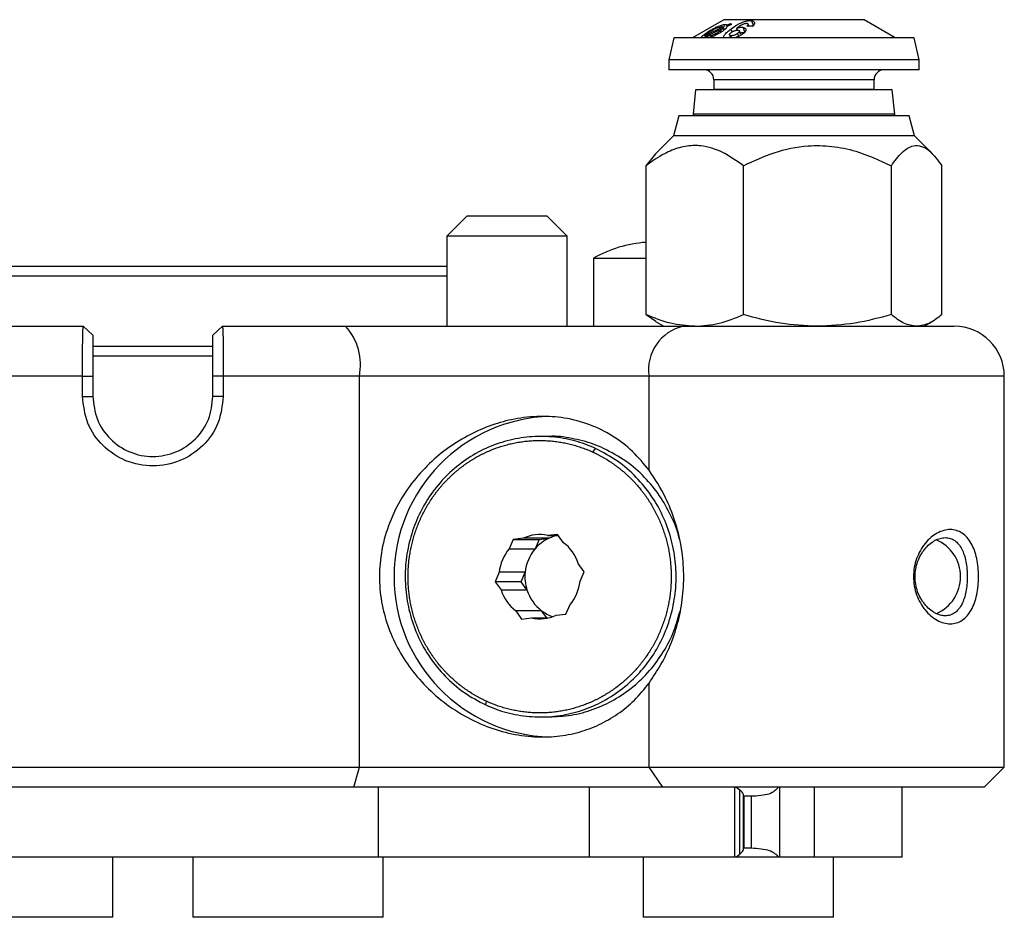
# Model space of a CAD drawing. Header units: millimetres. Extents: x 53.9 to 151.9, y 120 to 173.7.
# Tile 3 of 3: x 102.7 to 151.9, y 122.1 to 166.9. Entities that reach past the tile are written whole.
import ezdxf

# ---------------------------------------------------------------- set-up
doc = ezdxf.new("R2010")
doc.units = ezdxf.units.MM

msp = doc.modelspace()

# ---------------------------------------------------------------- linework, layer by layer
at = {"color": 7, "linetype": 'Continuous', "lineweight": 25}
for p, q in [((137.879, 166.944), (136.32, 166.044)), ((137.665, 166.64), (137.861, 166.696)), ((137.861, 166.696), (137.907, 166.607)), ((138.713, 166.944), (137.879, 166.944)), ((138.026, 166.669), (138.215, 166.757)), ((138.052, 166.616), (138.026, 166.669)), ((138.262, 166.71), (138.036, 166.609)), ((138.215, 166.757), (138.262, 166.71)), ((138.215, 166.757), (138.242, 166.701)), ((144.879, 166.944), (138.713, 166.944)), ((139.295, 166.604), (139.029, 166.628)), ((139.123, 166.62), (139.09, 166.716)), ((139.264, 166.892), (139.353, 166.632)), ((146.438, 166.044), (144.879, 166.944)), ((137.84, 166.582), (136.93, 166.135)), ((136.978, 166.044), (136.93, 166.135)), ((136.953, 166.096), (137.839, 166.524)), ((137.726, 166.304), (137.692, 166.375)), ((137.889, 166.42), (137.839, 166.524)), ((137.911, 166.438), (137.84, 166.582)), ((138.227, 166.471), (138.287, 166.328)), ((138.272, 166.044), (138.234, 166.145)), ((138.507, 166.511), (138.543, 166.419)), ((138.567, 166.259), (138.617, 166.114)), ((138.827, 166.563), (138.919, 166.303)), ((135.383, 166.044), (135.129, 164.944)), ((136.811, 166.044), (135.383, 166.044)), ((136.75, 166.045), (136.751, 166.044)), ((147.375, 166.044), (136.811, 166.044)), ((137.05, 166.101), (136.953, 166.096)), ((136.98, 166.044), (136.953, 166.096)), ((137.05, 166.101), (137.079, 166.044)), ((147.629, 164.944), (147.375, 166.044)), ((135.129, 164.944), (135.129, 164.444)), ((147.629, 164.944), (135.129, 164.944)), ((147.629, 164.444), (147.629, 164.944)), ((147.629, 164.444), (135.129, 164.444)), ((137.379, 163.944), (137.379, 163.467)), ((145.379, 163.467), (145.379, 163.944)), ((136.469, 163.444), (136.342, 162.231)), ((137.638, 163.444), (136.469, 163.444)), ((137.379, 163.467), (136.685, 163.444)), ((138.332, 163.467), (137.379, 163.467)), ((146.289, 163.444), (137.638, 163.444)), ((145.379, 163.467), (138.332, 163.467)), ((146.073, 163.444), (145.379, 163.467)), ((146.417, 162.231), (146.289, 163.444)), ((136.342, 162.231), (136.429, 162.144)), ((146.417, 162.231), (136.342, 162.231)), ((146.329, 162.144), (146.417, 162.231)), ((135.629, 162.144), (135.361, 161.144)), ((136.998, 162.144), (135.629, 162.144)), ((147.129, 162.144), (136.998, 162.144)), ((147.397, 161.144), (147.129, 162.144)), ((135.361, 161.144), (134.473, 160.255)), ((136.794, 161.144), (135.361, 161.144)), ((147.397, 161.144), (136.794, 161.144)), ((148.296, 160.245), (147.397, 161.144)), ((133.996, 159.656), (134.478, 160.249)), ((133.996, 152.224), (133.996, 159.656)), ((138.858, 152.224), (138.858, 159.656)), ((146.241, 152.224), (146.241, 159.656)), ((148.762, 152.224), (148.762, 159.656)), ((125.057, 157.144), (124.057, 156.144)), ((129.057, 157.144), (125.057, 157.144)), ((130.057, 156.144), (129.057, 157.144)), ((124.057, 156.144), (124.057, 151.644)), ((130.057, 156.144), (124.057, 156.144)), ((130.057, 151.644), (130.057, 156.144)), ((131.379, 155.037), (131.379, 151.644)), ((131.379, 155.037), (131.591, 155.037)), ((131.591, 155.037), (133.996, 155.037)), ((94.702, 154.644), (124.057, 154.644)), ((124.057, 154.144), (94.702, 154.144)), ((133.996, 152.224), (134.478, 151.895)), ((134.47, 151.88), (134.879, 151.644)), ((147.879, 151.644), (148.289, 151.88)), ((86.287, 151.644), (102.73, 151.644)), ((102.73, 151.644), (105.906, 151.644)), ((105.906, 151.644), (106.379, 151.198)), ((112.853, 151.644), (112.379, 151.198)), ((112.853, 151.644), (118.998, 151.644)), ((118.998, 151.644), (135.866, 151.644)), ((135.866, 151.644), (149.379, 151.644)), ((106.366, 150.644), (112.393, 150.644)), ((112.379, 150.144), (106.379, 150.144)), ((105.864, 149.144), (102.256, 149.144)), ((105.864, 148.144), (105.864, 149.144)), ((105.864, 149.144), (106.379, 149.144)), ((106.379, 149.144), (106.379, 148.144)), ((112.379, 148.144), (112.379, 149.144)), ((112.895, 149.144), (112.379, 149.144)), ((112.895, 149.144), (112.895, 148.144)), ((119.685, 149.144), (112.895, 149.144)), ((134.144, 149.144), (119.685, 149.144)), ((119.685, 129.644), (119.685, 149.144)), ((134.144, 144.457), (134.144, 149.144)), ((151.879, 129.644), (151.879, 149.144)), ((105.864, 148.144), (106.379, 148.144)), ((112.895, 148.144), (112.379, 148.144)), ((129.149, 146.144), (128.735, 146.144)), ((131.336, 145.364), (131.466, 145.547)), ((127.861, 141.063), (127.367, 141.008)), ((129.155, 141.063), (127.861, 141.063)), ((128.661, 141.008), (129.155, 141.063)), ((129.584, 141.256), (129.09, 141.201)), ((129.09, 141.201), (129.624, 141.201)), ((129.878, 140.841), (129.584, 141.256)), ((127.367, 141.008), (127.166, 140.537)), ((127.367, 141.008), (128.661, 141.008)), ((128.661, 141.008), (128.46, 140.537)), ((127.166, 140.537), (128.46, 140.537)), ((130.901, 139.392), (130.608, 139.807)), ((126.666, 139.366), (126.466, 138.895)), ((127.961, 139.366), (126.666, 139.366)), ((127.76, 138.895), (127.961, 139.366)), ((130.701, 138.922), (130.901, 139.392)), ((126.466, 138.895), (126.759, 138.48)), ((127.76, 138.895), (126.466, 138.895)), ((128.053, 138.48), (127.76, 138.895)), ((126.759, 138.48), (128.053, 138.48)), ((130, 137.28), (130.201, 137.75)), ((127.489, 137.446), (127.783, 137.031)), ((128.783, 137.446), (127.489, 137.446)), ((129.038, 137.086), (128.783, 137.446)), ((129.506, 137.224), (130, 137.28)), ((127.783, 137.031), (128.277, 137.086)), ((128.277, 137.086), (129.09, 137.086)), ((134.144, 129.644), (134.144, 133.83)), ((126.005, 132.74), (126.031, 132.923)), ((128.735, 132.144), (129.149, 132.144)), ((102.256, 129.644), (119.685, 129.644)), ((119.41, 128.644), (119.685, 129.644)), ((119.685, 129.644), (134.144, 129.644)), ((134.144, 129.644), (151.879, 129.644)), ((134.833, 128.644), (134.144, 129.644)), ((150.879, 128.644), (151.879, 129.644)), ((120.646, 128.644), (97.979, 128.644)), ((120.646, 125.144), (120.646, 128.644)), ((130.514, 128.644), (120.646, 128.644)), ((134.833, 128.644), (130.514, 128.644)), ((131.175, 125.144), (131.175, 128.644)), ((150.879, 128.644), (134.833, 128.644)), ((138.436, 125.144), (138.436, 128.644)), ((138.679, 128.494), (138.478, 128.644)), ((138.679, 125.293), (138.679, 128.494)), ((140.675, 125.144), (140.675, 128.644)), ((142.402, 125.144), (142.402, 128.644)), ((146.779, 125.144), (146.779, 128.644)), ((138.859, 125.525), (138.859, 128.263)), ((138.901, 125.605), (138.901, 128.182)), ((139.252, 128.182), (138.901, 128.182)), ((139.252, 125.605), (139.252, 128.182)), ((138.901, 125.605), (139.252, 125.605)), ((120.646, 125.144), (94.766, 125.144)), ((107.381, 122.144), (107.381, 125.144)), ((111.378, 125.144), (111.378, 122.144)), ((131.175, 125.144), (120.646, 125.144)), ((120.878, 122.144), (120.878, 125.144)), ((138.436, 125.144), (131.175, 125.144)), ((133.86, 125.144), (133.86, 122.144)), ((138.478, 125.144), (138.436, 125.144)), ((138.478, 125.144), (138.679, 125.293)), ((140.608, 125.144), (138.484, 125.144)), ((140.675, 125.144), (140.608, 125.144)), ((142.402, 125.144), (140.675, 125.144)), ((146.779, 125.144), (142.402, 125.144)), ((143.36, 122.144), (143.36, 125.144)), ((107.182, 122.144), (97.881, 122.144)), ((107.381, 122.144), (107.182, 122.144)), ((120.878, 122.144), (111.378, 122.144)), ((143.36, 122.144), (133.86, 122.144))]:
    msp.add_line(p, q, dxfattribs=at)
at = {"color": 8, "linetype": 'Continuous', "lineweight": 25}
for p, q in [((145.379, 163.944), (137.379, 163.944)), ((151.879, 149.144), (134.144, 149.144)), ((138.859, 128.216), (138.901, 128.182)), ((138.901, 125.605), (138.859, 125.571))]:
    msp.add_line(p, q, dxfattribs=at)
at = {"color": 7, "linetype": 'Continuous', "lineweight": 25, "flags": 128}
msp.add_lwpolyline([(138.718, 166.214), (138.707, 166.247), (138.661, 166.376)], dxfattribs=at)
at = {"color": 7, "linetype": 'Continuous', "lineweight": 25}
for centre, radius, start, end in [((136.879, 163.944), 0.5, 0, 90), ((145.879, 163.944), 0.5, 90, 180), ((134.379, 149.841), 6, 93.6596, 120), ((116.895, 149.721), 2.849, 348.2978, 42.4346), ((136.343, 149.472), 2.223, 102.3689, 188.4886), ((149.379, 149.144), 2.5, 0, 90), ((129.42, 139.144), 8.003, 91.5659, 268.4341), ((128.683, 139.278), 1.966, 78.0482, 114.7453), ((130.007, 139.216), 2.034, 114.7633, 139.5003), ((129.982, 139.265), 1.979, 101.9811, 114.6945), ((128.61, 139.171), 2.097, 17.6765, 52.8018), ((147.696, 139.144), 2, 293.2829, 67.1884), ((128.791, 139.152), 2.136, 139.5587, 174.2529), ((130.086, 139.152), 2.136, 139.5587, 174.2529), ((130.119, 139.144), 2.17, 174.1279, 197.815), ((128.576, 139.136), 2.136, 319.5587, 354.2529), ((128.757, 139.117), 2.097, 197.6765, 232.8018), ((130.051, 139.117), 2.097, 197.6765, 232.8018), ((128.684, 139.009), 1.966, 258.0482, 294.7453), ((129.991, 139.045), 2.004, 232.9411, 250.7539)]:
    msp.add_arc(centre, radius, start, end, dxfattribs=at)
for points, knots in [([(136.962, 166.259), (137.032, 166.305), (137.145, 166.38), (137.331, 166.485), (137.497, 166.57), (137.691, 166.656), (137.799, 166.682), (137.861, 166.696)], [0, 0, 0, 0, 0.250762, 0.402891, 0.560919, 0.750263, 1, 1, 1, 1]), ([(137.861, 166.696), (137.914, 166.704), (138, 166.715), (138.019, 166.681), (138.026, 166.669)], [0, 0, 0, 0, 0.627075, 1, 1, 1, 1]), ([(138.227, 166.471), (138.335, 166.55), (138.478, 166.654), (138.721, 166.784), (138.881, 166.848), (139.033, 166.886), (139.139, 166.899), (139.215, 166.898), (139.252, 166.893), (139.264, 166.892)], [0, 0, 0, 0, 0.370291, 0.491052, 0.671549, 0.770239, 0.874789, 0.959766, 1, 1, 1, 1]), ([(139.035, 166.749), (139.023, 166.75), (138.999, 166.751), (138.952, 166.746), (138.895, 166.731), (138.822, 166.705), (138.681, 166.632), (138.582, 166.563), (138.507, 166.511)], [0, 0, 0, 0, 0.0758743, 0.1541698, 0.244769, 0.3550876, 0.510561, 1, 1, 1, 1]), ([(139.029, 166.628), (139.048, 166.645), (139.074, 166.669), (139.089, 166.697), (139.092, 166.716), (139.084, 166.733), (139.062, 166.744), (139.043, 166.747), (139.035, 166.749)], [0, 0, 0, 0, 0.322048, 0.443751, 0.556716, 0.719724, 0.882537, 1, 1, 1, 1]), ([(139.123, 166.621), (139.16, 166.627), (139.246, 166.642), (139.314, 166.636), (139.353, 166.632)], [0, 0, 0, 0, 0.438095, 1, 1, 1, 1]), ([(139.264, 166.892), (139.296, 166.885), (139.355, 166.872), (139.401, 166.833), (139.415, 166.791), (139.408, 166.739), (139.369, 166.675), (139.319, 166.627), (139.295, 166.604)], [0, 0, 0, 0, 0.193421, 0.364858, 0.491105, 0.613232, 0.812289, 1, 1, 1, 1]), ([(136.75, 166.045), (136.752, 166.054), (136.755, 166.067), (136.775, 166.101), (136.822, 166.151), (136.899, 166.213), (136.949, 166.249), (136.962, 166.259)], [0, 0, 0, 0, 0.178962, 0.271524, 0.601501, 0.891542, 1, 1, 1, 1]), ([(136.93, 166.135), (136.948, 166.158), (136.985, 166.205), (137.062, 166.264), (137.101, 166.294)], [0, 0, 0, 0, 0.500759, 1, 1, 1, 1]), ([(137.692, 166.375), (137.644, 166.341), (137.57, 166.291), (137.452, 166.231), (137.332, 166.177), (137.183, 166.125), (137.094, 166.109), (137.05, 166.101)], [0, 0, 0, 0, 0.249378, 0.376369, 0.5003, 0.74998, 1, 1, 1, 1]), ([(137.845, 166.383), (137.795, 166.349), (137.712, 166.29), (137.527, 166.191), (137.359, 166.118), (137.195, 166.059), (137.126, 166.041), (137.086, 166.031)], [0, 0, 0, 0, 0.231904, 0.388039, 0.709163, 0.834885, 1, 1, 1, 1]), ([(137.101, 166.294), (137.148, 166.326), (137.243, 166.39), (137.391, 166.469), (137.504, 166.522), (137.613, 166.566), (137.678, 166.582), (137.722, 166.592)], [0, 0, 0, 0, 0.249593, 0.499442, 0.624755, 0.74921, 1, 1, 1, 1]), ([(137.839, 166.524), (137.824, 166.501), (137.792, 166.456), (137.726, 166.402), (137.692, 166.375)], [0, 0, 0, 0, 0.500177, 1, 1, 1, 1]), ([(137.722, 166.592), (137.751, 166.596), (137.805, 166.603), (137.829, 166.589), (137.84, 166.582)], [0, 0, 0, 0, 0.543139, 1, 1, 1, 1]), ([(138.036, 166.609), (138.022, 166.576), (138.002, 166.527), (137.924, 166.447), (137.871, 166.404), (137.845, 166.383)], [0, 0, 0, 0, 0.499218, 0.749575, 1, 1, 1, 1]), ([(137.891, 166.066), (137.889, 166.068), (137.877, 166.085), (137.883, 166.125), (137.924, 166.21), (138.045, 166.329), (138.169, 166.426), (138.227, 166.471)], [0, 0, 0, 0, 0.028435, 0.188164, 0.337412, 0.690501, 1, 1, 1, 1]), ([(138.234, 166.145), (138.222, 166.147), (138.199, 166.15), (138.17, 166.168), (138.159, 166.193), (138.171, 166.226), (138.199, 166.261), (138.233, 166.289), (138.255, 166.307)], [0, 0, 0, 0, 0.1252531, 0.2503528, 0.4996035, 0.6232316, 0.7500211, 1, 1, 1, 1]), ([(138.166, 166.181), (138.183, 166.137), (138.201, 166.091), (138.218, 166.046), (138.219, 166.044)], [0, 0, 0, 0, 0.956699, 1, 1, 1, 1]), ([(138.567, 166.259), (138.543, 166.242), (138.508, 166.217), (138.452, 166.188), (138.406, 166.169), (138.359, 166.155), (138.297, 166.143), (138.259, 166.144), (138.234, 166.145)], [0, 0, 0, 0, 0.2503389, 0.3839584, 0.5006391, 0.6237078, 0.7509162, 1, 1, 1, 1]), ([(138.255, 166.307), (138.279, 166.324), (138.314, 166.348), (138.372, 166.378), (138.419, 166.396), (138.466, 166.41), (138.527, 166.422), (138.564, 166.421), (138.588, 166.42)], [0, 0, 0, 0, 0.250021, 0.377696, 0.500303, 0.625327, 0.750714, 1, 1, 1, 1]), ([(138.817, 166.229), (138.775, 166.201), (138.695, 166.148), (138.561, 166.083), (138.472, 166.056), (138.434, 166.044)], [0, 0, 0, 0, 0.387959, 0.7359796, 1, 1, 1, 1]), ([(138.507, 166.511), (138.55, 166.525), (138.623, 166.549), (138.735, 166.568), (138.793, 166.565), (138.827, 166.563)], [0, 0, 0, 0, 0.369969, 0.624315, 1, 1, 1, 1]), ([(138.588, 166.42), (138.611, 166.415), (138.644, 166.408), (138.661, 166.384), (138.663, 166.363), (138.652, 166.338), (138.623, 166.303), (138.589, 166.276), (138.567, 166.259)], [0, 0, 0, 0, 0.2557668, 0.375462, 0.499287, 0.6194829, 0.7496669, 1, 1, 1, 1]), ([(138.695, 166.279), (138.697, 166.28), (138.724, 166.289), (138.778, 166.3), (138.853, 166.308), (138.896, 166.304), (138.919, 166.303)], [0, 0, 0, 0, 0.01687, 0.330494, 0.646082, 1, 1, 1, 1]), ([(138.827, 166.563), (138.867, 166.554), (138.932, 166.539), (138.984, 166.479), (138.984, 166.397), (138.913, 166.302), (138.843, 166.248), (138.817, 166.229)], [0, 0, 0, 0, 0.220632, 0.363045, 0.616111, 0.860825, 1, 1, 1, 1]), ([(138.135, 166.044), (138.139, 166.048), (138.155, 166.066), (138.18, 166.085), (138.198, 166.099)], [0, 0, 0, 0, 0.2731234, 1, 1, 1, 1]), ([(138.858, 159.656), (138.518, 159.895), (137.84, 160.371), (137.001, 160.635), (136.273, 160.676), (135.659, 160.584), (134.836, 160.256), (134.3, 159.873), (133.996, 159.656)], [0, 0, 0, 0, 0.22035, 0.439656, 0.499864, 0.651145, 0.802655, 1, 1, 1, 1]), ([(138.858, 159.656), (139.363, 159.891), (140.392, 160.371), (141.903, 160.685), (143.286, 160.655), (144.705, 160.364), (145.659, 159.924), (146.241, 159.656)], [0, 0, 0, 0, 0.216191, 0.439774, 0.593429, 0.752219, 1, 1, 1, 1]), ([(146.241, 159.656), (146.413, 159.891), (146.765, 160.371), (147.281, 160.685), (147.753, 160.655), (148.238, 160.364), (148.564, 159.924), (148.762, 159.656)], [0, 0, 0, 0, 0.216191, 0.439774, 0.593429, 0.752219, 1, 1, 1, 1]), ([(136.427, 151.644), (136.02, 151.673), (135.196, 151.732), (134.399, 152.059), (133.996, 152.224)], [0, 0, 0, 0, 0.494511, 1, 1, 1, 1]), ([(136.427, 151.644), (136.834, 151.673), (137.658, 151.732), (138.455, 152.059), (138.858, 152.224)], [0, 0, 0, 0, 0.494511, 1, 1, 1, 1]), ([(142.549, 151.644), (141.931, 151.673), (140.68, 151.732), (139.47, 152.059), (138.858, 152.224)], [0, 0, 0, 0, 0.4945107, 1, 1, 1, 1]), ([(146.241, 152.224), (145.641, 152.062), (144.431, 151.734), (143.18, 151.674), (142.549, 151.644)], [0, 0, 0, 0, 0.495458, 1, 1, 1, 1]), ([(147.501, 151.644), (147.29, 151.673), (146.863, 151.732), (146.45, 152.059), (146.241, 152.224)], [0, 0, 0, 0, 0.494511, 1, 1, 1, 1]), ([(148.762, 152.224), (148.557, 152.062), (148.144, 151.734), (147.717, 151.674), (147.501, 151.644)], [0, 0, 0, 0, 0.495458, 1, 1, 1, 1]), ([(105.864, 149.144), (105.865, 149.472), (105.866, 150.128), (105.875, 150.954), (105.889, 151.531), (105.9, 151.606), (105.906, 151.644)], [0, 0, 0, 0, 0.250154, 0.5, 0.749609, 1, 1, 1, 1]), ([(112.853, 151.644), (112.858, 151.606), (112.87, 151.531), (112.883, 150.956), (112.893, 150.13), (112.894, 149.473), (112.895, 149.144)], [0, 0, 0, 0, 0.249828, 0.49955, 0.749288, 1, 1, 1, 1]), ([(106.379, 151.198), (106.379, 151.167), (106.379, 151.106), (106.379, 150.632), (106.379, 149.953), (106.379, 149.413), (106.379, 149.144)], [0, 0, 0, 0, 0.250577, 0.500253, 0.75002, 1, 1, 1, 1]), ([(112.379, 149.144), (112.379, 149.414), (112.379, 149.954), (112.379, 150.633), (112.379, 151.106), (112.379, 151.167), (112.379, 151.198)], [0, 0, 0, 0, 0.250537, 0.500198, 0.749986, 1, 1, 1, 1]), ([(112.895, 148.144), (112.841, 147.688), (112.735, 146.776), (111.921, 145.621), (110.761, 144.851), (109.382, 144.58), (108.001, 144.849), (106.84, 145.619), (106.024, 146.775), (105.917, 147.688), (105.864, 148.144)], [0, 0, 0, 0, 0.124362, 0.249031, 0.37421, 0.499777, 0.625408, 0.750759, 0.875537, 1, 1, 1, 1]), ([(106.379, 148.144), (106.425, 147.75), (106.515, 146.964), (107.21, 145.966), (108.201, 145.299), (109.381, 145.065), (110.56, 145.301), (111.55, 145.967), (112.244, 146.965), (112.334, 147.751), (112.379, 148.144)], [0, 0, 0, 0, 0.125139, 0.250216, 0.375295, 0.500221, 0.625086, 0.749994, 0.874962, 1, 1, 1, 1]), ([(134.144, 144.457), (133.881, 144.779), (133.349, 145.432), (132.354, 146.189), (131.206, 146.764), (129.976, 147.09), (128.693, 147.179), (127.471, 147.05), (126.285, 146.731), (125.18, 146.253), (124.127, 145.607), (123.143, 144.792), (122.258, 143.8), (121.522, 142.645), (120.984, 141.352), (120.7, 140.018), (120.666, 138.683), (120.854, 137.44), (121.242, 136.26), (121.806, 135.157), (122.559, 134.117), (123.502, 133.164), (124.62, 132.341), (125.851, 131.713), (127.144, 131.301), (128.385, 131.123), (129.575, 131.152), (130.661, 131.36), (131.676, 131.737), (132.601, 132.275), (133.444, 132.962), (133.909, 133.539), (134.144, 133.83)], [0, 0, 0, 0, 0.036463, 0.073914, 0.110402, 0.148179, 0.181065, 0.215105, 0.24514, 0.275998, 0.307073, 0.3389, 0.37297, 0.40796, 0.443039, 0.479337, 0.511259, 0.54422, 0.574549, 0.605635, 0.638475, 0.672135, 0.707382, 0.743753, 0.777136, 0.811695, 0.842057, 0.873301, 0.903804, 0.935035, 0.967178, 1, 1, 1, 1]), ([(131.466, 145.547), (131.295, 145.62), (130.782, 145.839), (129.869, 146.076), (128.746, 146.176), (127.613, 146.079), (126.517, 145.791), (125.47, 145.311), (124.52, 144.659), (123.682, 143.844), (122.994, 142.904), (122.464, 141.848), (122.116, 140.725), (121.953, 139.546), (121.983, 138.367), (122.207, 137.199), (122.612, 136.097), (123.196, 135.071), (123.954, 134.147), (124.887, 133.327), (125.628, 132.938), (126.005, 132.74)], [0, 0, 0, 0, 0.026115, 0.078478, 0.132326, 0.184689, 0.238537, 0.291464, 0.345925, 0.398851, 0.453312, 0.506238, 0.560699, 0.613625, 0.668087, 0.721013, 0.775474, 0.8284, 0.882861, 0.940433, 1, 1, 1, 1]), ([(131.88, 145.547), (131.709, 145.621), (131.196, 145.841), (130.283, 146.061), (129.529, 146.176), (129.15, 146.144), (129.149, 146.144)], [0, 0, 0, 0, 0.197308, 0.592931, 0.999771, 1, 1, 1, 1]), ([(126.031, 132.923), (125.947, 132.962), (125.821, 133.022), (125.656, 133.109), (125.534, 133.176), (125.414, 133.246), (125.255, 133.343), (125.099, 133.445), (124.946, 133.553), (124.833, 133.635), (124.721, 133.721), (124.612, 133.808), (124.468, 133.928), (124.328, 134.053), (124.192, 134.182), (124.092, 134.281), (123.994, 134.382), (123.898, 134.485), (123.773, 134.626), (123.652, 134.77), (123.536, 134.919), (123.451, 135.032), (123.369, 135.147), (123.289, 135.264), (123.185, 135.422), (123.086, 135.583), (122.992, 135.748), (122.924, 135.873), (122.859, 135.999), (122.796, 136.127), (122.716, 136.299), (122.641, 136.474), (122.572, 136.651), (122.523, 136.785), (122.476, 136.92), (122.432, 137.056), (122.377, 137.238), (122.328, 137.422), (122.285, 137.608), (122.255, 137.748), (122.228, 137.889), (122.204, 138.03), (122.176, 138.219), (122.153, 138.408), (122.136, 138.599), (122.126, 138.742), (122.12, 138.885), (122.116, 139.028), (122.114, 139.219), (122.119, 139.41), (122.13, 139.601), (122.14, 139.744), (122.154, 139.886), (122.171, 140.029), (122.197, 140.218), (122.229, 140.406), (122.266, 140.593), (122.297, 140.733), (122.331, 140.872), (122.367, 141.01), (122.42, 141.193), (122.478, 141.375), (122.541, 141.554), (122.592, 141.688), (122.645, 141.82), (122.701, 141.951), (122.779, 142.124), (122.862, 142.295), (122.95, 142.462), (123.019, 142.587), (123.091, 142.71), (123.164, 142.831), (123.266, 142.99), (123.373, 143.146), (123.484, 143.299), (123.57, 143.411), (123.658, 143.522), (123.748, 143.631), (123.871, 143.773), (123.999, 143.911), (124.13, 144.045), (124.231, 144.143), (124.334, 144.239), (124.438, 144.333), (124.545, 144.424), (124.69, 144.543), (124.838, 144.657), (124.99, 144.766), (125.105, 144.846), (125.222, 144.922), (125.34, 144.997), (125.5, 145.092), (125.663, 145.183), (125.828, 145.268), (125.953, 145.329), (126.08, 145.387), (126.207, 145.442), (126.379, 145.513), (126.553, 145.577), (126.728, 145.636), (126.861, 145.677), (126.994, 145.715), (127.128, 145.751), (127.308, 145.794), (127.489, 145.831), (127.671, 145.863), (127.808, 145.883), (127.946, 145.901), (128.083, 145.916), (128.267, 145.931), (128.452, 145.941), (128.636, 145.944), (128.775, 145.943), (128.913, 145.94), (129.051, 145.933), (129.235, 145.92), (129.419, 145.901), (129.602, 145.876), (129.739, 145.855), (129.875, 145.83), (130.011, 145.803), (130.192, 145.762), (130.371, 145.716), (130.548, 145.664), (130.681, 145.622), (130.812, 145.577), (130.943, 145.529), (131.118, 145.461), (131.248, 145.403), (131.336, 145.364)], [0, 0, 0, 0, 0.013418, 0.020127, 0.026835, 0.033543, 0.040251, 0.053669, 0.060377, 0.067085, 0.073793, 0.080501, 0.087209, 0.100628, 0.107336, 0.114044, 0.120752, 0.12746, 0.134168, 0.147586, 0.154294, 0.161002, 0.16771, 0.174419, 0.181127, 0.194545, 0.201253, 0.207961, 0.214669, 0.221377, 0.228085, 0.241504, 0.248212, 0.25492, 0.261628, 0.268336, 0.275044, 0.288462, 0.29517, 0.301878, 0.308586, 0.315294, 0.322002, 0.335421, 0.342129, 0.348837, 0.355545, 0.362253, 0.368961, 0.382379, 0.389088, 0.395796, 0.402504, 0.409212, 0.41592, 0.429338, 0.436046, 0.442754, 0.449462, 0.45617, 0.462878, 0.476297, 0.483005, 0.489713, 0.496421, 0.503129, 0.509837, 0.523255, 0.529963, 0.536671, 0.54338, 0.550088, 0.556796, 0.570214, 0.576922, 0.58363, 0.590338, 0.597046, 0.603754, 0.617173, 0.623881, 0.630589, 0.637297, 0.644005, 0.650713, 0.657421, 0.670839, 0.677547, 0.684255, 0.690963, 0.697672, 0.70438, 0.717798, 0.724506, 0.731214, 0.737922, 0.74463, 0.751338, 0.764757, 0.771465, 0.778173, 0.784881, 0.791589, 0.798297, 0.811715, 0.818423, 0.825131, 0.831839, 0.838547, 0.845255, 0.858674, 0.865382, 0.87209, 0.878798, 0.885506, 0.892214, 0.905632, 0.912341, 0.919049, 0.925757, 0.932465, 0.939173, 0.952591, 0.959299, 0.966007, 0.972715, 0.979423, 0.986131, 1, 1, 1, 1]), ([(126.005, 132.74), (126.175, 132.667), (126.689, 132.448), (127.602, 132.211), (128.724, 132.111), (129.857, 132.208), (130.953, 132.496), (132.001, 132.976), (132.951, 133.628), (133.789, 134.443), (134.477, 135.383), (135.007, 136.44), (135.355, 137.563), (135.518, 138.741), (135.488, 139.92), (135.264, 141.088), (134.858, 142.19), (134.275, 143.216), (133.517, 144.14), (132.584, 144.96), (131.843, 145.349), (131.466, 145.547)], [0, 0, 0, 0, 0.026115, 0.078478, 0.132326, 0.184689, 0.238537, 0.291464, 0.345925, 0.398851, 0.453312, 0.506238, 0.560699, 0.613625, 0.668087, 0.721013, 0.775474, 0.8284, 0.882861, 0.940433, 1, 1, 1, 1]), ([(135.66, 141.019), (135.656, 141.035), (135.58, 141.443), (135.259, 142.187), (134.692, 143.217), (133.93, 144.14), (132.998, 144.96), (132.257, 145.349), (131.88, 145.547)], [0, 0, 0, 0, 0.008067, 0.2017025, 0.3898801, 0.5835148, 0.7882112, 1, 1, 1, 1]), ([(131.336, 145.364), (131.42, 145.325), (131.546, 145.265), (131.711, 145.179), (131.833, 145.111), (131.953, 145.041), (132.112, 144.944), (132.268, 144.842), (132.421, 144.735), (132.534, 144.652), (132.646, 144.567), (132.755, 144.479), (132.899, 144.359), (133.039, 144.235), (133.175, 144.105), (133.275, 144.007), (133.373, 143.905), (133.469, 143.802), (133.594, 143.662), (133.715, 143.517), (133.831, 143.368), (133.916, 143.255), (133.998, 143.14), (134.078, 143.023), (134.182, 142.865), (134.281, 142.704), (134.375, 142.539), (134.443, 142.414), (134.508, 142.288), (134.571, 142.16), (134.651, 141.988), (134.726, 141.813), (134.795, 141.636), (134.844, 141.502), (134.891, 141.367), (134.935, 141.231), (134.99, 141.049), (135.039, 140.865), (135.082, 140.679), (135.112, 140.539), (135.139, 140.399), (135.163, 140.257), (135.191, 140.069), (135.214, 139.879), (135.231, 139.689), (135.241, 139.546), (135.247, 139.403), (135.251, 139.259), (135.253, 139.068), (135.248, 138.877), (135.237, 138.686), (135.227, 138.543), (135.213, 138.401), (135.196, 138.259), (135.17, 138.069), (135.138, 137.881), (135.101, 137.694), (135.07, 137.554), (135.036, 137.415), (135, 137.277), (134.947, 137.094), (134.889, 136.913), (134.826, 136.733), (134.775, 136.6), (134.722, 136.467), (134.666, 136.336), (134.588, 136.163), (134.505, 135.992), (134.417, 135.825), (134.348, 135.7), (134.276, 135.578), (134.203, 135.456), (134.101, 135.297), (133.994, 135.141), (133.883, 134.988), (133.797, 134.876), (133.709, 134.765), (133.619, 134.656), (133.496, 134.514), (133.369, 134.376), (133.237, 134.242), (133.136, 134.144), (133.033, 134.048), (132.929, 133.954), (132.822, 133.863), (132.677, 133.744), (132.529, 133.63), (132.378, 133.521), (132.262, 133.442), (132.145, 133.365), (132.027, 133.291), (131.867, 133.195), (131.704, 133.105), (131.539, 133.02), (131.414, 132.959), (131.287, 132.9), (131.16, 132.845), (130.988, 132.775), (130.814, 132.71), (130.639, 132.651), (130.506, 132.61), (130.373, 132.572), (130.239, 132.536), (130.059, 132.493), (129.878, 132.456), (129.696, 132.424), (129.559, 132.404), (129.421, 132.386), (129.284, 132.371), (129.1, 132.356), (128.915, 132.347), (128.731, 132.343), (128.592, 132.344), (128.454, 132.347), (128.316, 132.354), (128.132, 132.367), (127.948, 132.386), (127.765, 132.411), (127.628, 132.432), (127.492, 132.457), (127.356, 132.484), (127.175, 132.525), (126.996, 132.571), (126.819, 132.624), (126.686, 132.666), (126.555, 132.71), (126.424, 132.758), (126.249, 132.826), (126.119, 132.884), (126.031, 132.923)], [0, 0, 0, 0, 0.0134185, 0.0201265, 0.0268346, 0.0335427, 0.0402507, 0.053669, 0.0603771, 0.0670851, 0.0737932, 0.0805012, 0.0872093, 0.1006276, 0.1073356, 0.1140437, 0.1207517, 0.1274598, 0.1341679, 0.1475863, 0.1542943, 0.1610024, 0.1677104, 0.1744185, 0.1811266, 0.1945449, 0.2012529, 0.207961, 0.2146691, 0.2213771, 0.2280852, 0.2415035, 0.2482116, 0.2549197, 0.2616277, 0.2683358, 0.2750439, 0.2884622, 0.2951702, 0.3018783, 0.3085863, 0.3152944, 0.3220024, 0.3354208, 0.3421288, 0.3488369, 0.3555449, 0.362253, 0.368961, 0.3823795, 0.3890875, 0.3957956, 0.4025037, 0.4092117, 0.4159198, 0.4293381, 0.4360461, 0.4427542, 0.4494622, 0.4561703, 0.4628784, 0.4762967, 0.4830047, 0.4897128, 0.4964209, 0.5031289, 0.509837, 0.5232554, 0.5299634, 0.5366715, 0.5433795, 0.5500876, 0.5567957, 0.570214, 0.576922, 0.5836301, 0.5903381, 0.5970462, 0.6037542, 0.6171726, 0.6238807, 0.6305888, 0.6372968, 0.6440049, 0.6507129, 0.657421, 0.6708393, 0.6775474, 0.6842554, 0.6909635, 0.6976715, 0.7043796, 0.7177979, 0.7245059, 0.731214, 0.7379221, 0.7446301, 0.7513382, 0.7647566, 0.7714646, 0.7781727, 0.7848808, 0.7915888, 0.7982969, 0.8117152, 0.8184233, 0.8251313, 0.8318394, 0.8385474, 0.8452555, 0.8586739, 0.8653819, 0.87209, 0.8787981, 0.8855061, 0.8922142, 0.9056325, 0.9123406, 0.9190486, 0.9257567, 0.9324647, 0.9391728, 0.9525911, 0.9592991, 0.9660072, 0.9727152, 0.9794233, 0.9861313, 1, 1, 1, 1]), ([(134.144, 133.83), (134.349, 134.133), (134.76, 134.739), (135.264, 135.806), (135.634, 136.953), (135.854, 138.172), (135.901, 139.429), (135.773, 140.701), (135.462, 141.933), (134.943, 143.248), (134.436, 144.015), (134.144, 144.457)], [0, 0, 0, 0, 0.104284, 0.208601, 0.312664, 0.416745, 0.524201, 0.631654, 0.74113, 0.850577, 1, 1, 1, 1]), ([(147.346, 139.144), (147.354, 139.298), (147.369, 139.607), (147.532, 140.2), (147.902, 140.853), (148.522, 141.371), (149.193, 141.556), (149.797, 141.372), (150.253, 140.853), (150.487, 140.2), (150.58, 139.608), (150.603, 139.143), (150.58, 138.679), (150.487, 138.086), (150.253, 137.433), (149.796, 136.915), (149.193, 136.732), (148.522, 136.916), (147.902, 137.434), (147.531, 138.087), (147.369, 138.68), (147.354, 138.989), (147.346, 139.144)], [0, 0, 0, 0, 0.0308363, 0.061844, 0.1238894, 0.1866505, 0.2499205, 0.3132589, 0.3761535, 0.43821, 0.4690319, 0.5000089, 0.5309864, 0.5618225, 0.6239155, 0.6867719, 0.7500757, 0.8133679, 0.8761556, 0.9381834, 0.9691799, 1, 1, 1, 1]), ([(147.424, 139.144), (147.43, 139.016), (147.443, 138.759), (147.578, 138.269), (147.884, 137.729), (148.313, 137.368), (148.67, 137.219), (148.936, 137.181), (149.185, 137.219), (149.483, 137.368), (149.778, 137.728), (149.953, 138.268), (150.022, 138.758), (150.039, 139.143), (150.022, 139.528), (149.953, 140.018), (149.778, 140.558), (149.483, 140.919), (149.185, 141.068), (148.936, 141.106), (148.67, 141.068), (148.313, 140.919), (147.885, 140.558), (147.578, 140.018), (147.443, 139.528), (147.43, 139.272), (147.424, 139.144)], [0, 0, 0, 0, 0.031241, 0.062606, 0.124996, 0.18738, 0.218733, 0.249926, 0.281285, 0.312482, 0.374933, 0.437388, 0.46859, 0.499991, 0.531391, 0.562579, 0.624998, 0.687488, 0.718717, 0.750078, 0.78126, 0.812602, 0.874959, 0.937367, 0.968742, 1, 1, 1, 1]), ([(129.149, 132.144), (129.52, 132.162), (130.272, 132.199), (131.368, 132.498), (132.415, 132.975), (133.364, 133.628), (134.204, 134.443), (134.887, 135.384), (135.407, 136.387), (135.6, 137.091), (135.691, 137.421)], [0, 0, 0, 0, 0.124394, 0.252389, 0.378193, 0.507646, 0.63345, 0.762902, 0.888705, 1, 1, 1, 1]), ([(138.853, 128.263), (138.854, 128.274), (138.856, 128.308), (138.805, 128.389), (138.724, 128.456), (138.679, 128.494)], [0, 0, 0, 0, 0.174586, 0.546141, 1, 1, 1, 1]), ([(140.608, 128.644), (140.485, 128.509), (140.245, 128.244), (139.579, 128.202), (139.252, 128.182)], [0, 0, 0, 0, 0.510122, 1, 1, 1, 1]), ([(138.679, 125.293), (138.728, 125.336), (138.82, 125.415), (138.868, 125.497), (138.857, 125.523), (138.857, 125.525)], [0, 0, 0, 0, 0.517749, 0.96986, 1, 1, 1, 1]), ([(139.252, 125.605), (139.585, 125.584), (140.25, 125.541), (140.489, 125.276), (140.608, 125.144)], [0, 0, 0, 0, 0.500927, 1, 1, 1, 1])]:
    msp.add_open_spline(points, degree=3, knots=knots, dxfattribs=at)

doc.saveas('drawing.dxf')
